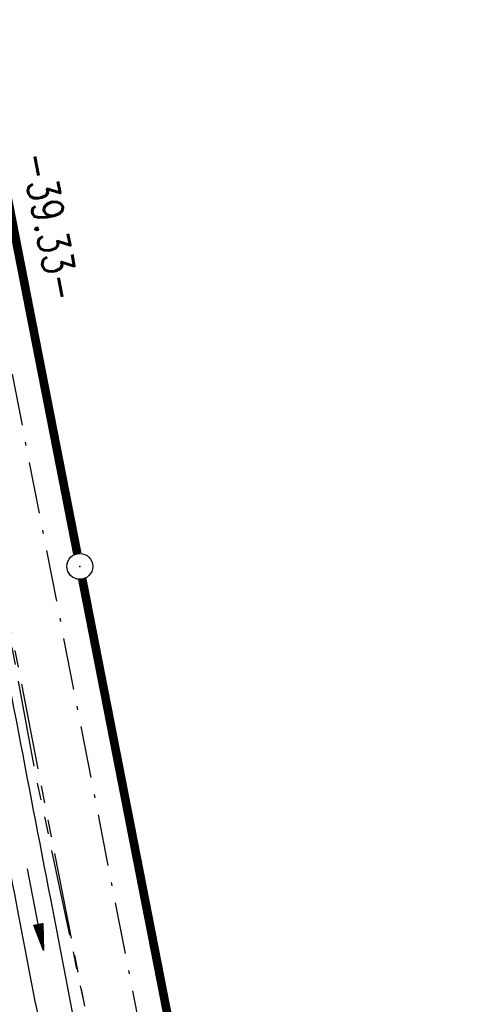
# Model space of a CAD drawing. Extents: x 447827 to 448299, y 438389 to 439851.
# Tile 22 of 116: x 448169 to 448195, y 438808 to 438865. Entities that reach past the tile are written whole.
import ezdxf

# ---------------------------------------------------------------- set-up
doc = ezdxf.new("R2010")
doc.units = 0
doc.header["$LTSCALE"] = 2
doc.header["$MEASUREMENT"] = 0
for name, pattern in [('AUSGEZOGEN', [0]), ('BAB-FM2', [2.6, 1.5, -0.5, 0.1, -0.5]), ('PHANTOMX2', [5, 2.5, -0.5, 0.5, -0.5, 0.5, -0.5])]:
    doc.linetypes.add(name, pattern=pattern)
doc.layers.get('0').update_dxf_attribs({"linetype": 'AUSGEZOGEN'})
for name, color, linetype in [('211-ABSTAND', 8, 'AUSGEZOGEN'), ('211-GRENZL-BAB', 7, 'AUSGEZOGEN'), ('211-GRENZP-BAB', 7, 'AUSGEZOGEN'), ('BAB_FM', 5, 'BAB-FM2'), ('FBRTOP', 250, 'AUSGEZOGEN'), ('GRABEN', 250, 'AUSGEZOGEN'), ('Lichtwellenleiter COLT', 46, 'PHANTOMX2'), ('Lichtwellenleiter GLH', 46, 'PHANTOMX2'), ('MULDE', 250, 'AUSGEZOGEN'), ('PFEILTOP', 200, 'AUSGEZOGEN'), ('SCHLITZRINNE', 200, 'AUSGEZOGEN')]:
    doc.layers.add(name, color=color, linetype=linetype)
doc.styles.add('ROMANS', font='romans.shx', dxfattribs={"width": 0.8})

# ---------------------------------------------------------------- blocks, each defined once
blk = doc.blocks.new('PFEIL2')
at = {"color": 0}
for p, q in [((0.88, 0.002), (-2.401, -0.012)), ((0.881, -0.271), (0.879, 0.276)), ((0.879, 0.276), (2.429, 0.009)), ((0.911, 0.27), (0.879, 0.265)), ((0.965, 0.261), (0.879, 0.246)), ((1.019, 0.252), (0.879, 0.228)), ((1.073, 0.242), (0.879, 0.209)), ((1.127, 0.233), (0.879, 0.191)), ((1.181, 0.224), (0.879, 0.172)), ((1.235, 0.214), (0.879, 0.154)), ((1.289, 0.205), (0.879, 0.135)), ((1.343, 0.196), (0.879, 0.117)), ((1.397, 0.187), (0.879, 0.098)), ((1.451, 0.177), (0.879, 0.08)), ((1.505, 0.168), (0.879, 0.061)), ((1.559, 0.159), (0.88, 0.043)), ((1.613, 0.149), (0.88, 0.024)), ((1.668, 0.14), (0.88, 0.006)), ((1.722, 0.131), (0.88, -0.013)), ((1.776, 0.121), (0.88, -0.031)), ((1.83, 0.112), (0.88, -0.05)), ((1.884, 0.103), (0.88, -0.068)), ((1.938, 0.094), (0.88, -0.087)), ((1.992, 0.084), (0.88, -0.105)), ((2.046, 0.075), (0.88, -0.124)), ((2.1, 0.066), (0.88, -0.142)), ((2.154, 0.056), (0.88, -0.161)), ((2.208, 0.047), (0.88, -0.179)), ((2.262, 0.038), (0.881, -0.198)), ((2.316, 0.029), (0.881, -0.216)), ((2.37, 0.019), (0.881, -0.235)), ((2.424, 0.01), (0.881, -0.253)), ((2.429, 0.009), (0.881, -0.271))]:
    blk.add_line(p, q, dxfattribs=at)
blk = doc.blocks.new('GST')
at = {"color": 0}
blk.add_circle((0, 0), 0.75, dxfattribs=at)
blk.add_point((0, 0), dxfattribs=at)

msp = doc.modelspace()

# ---------------------------------------------------------------- hatches: boundary and pattern name
at = {"layer": 'SCHLITZRINNE'}
h = msp.add_hatch(dxfattribs=at)
h.set_pattern_fill('_USER', color=256, scale=1.5, angle=45, style=0, pattern_type=0)
h.set_pattern_definition([(324.8574, (448134.7023, 438851.6164), (0.86342, 1.226583), [])])
edge = h.paths.add_edge_path()
edge.add_line((448125.443, 438906.454), (448125.936, 438906.533))
edge.add_line((448125.936, 438906.533), (448126.04, 438905.88))
edge.add_arc((261507.524, 409202.339), 188967.645, 9.03995391, 9.04374407, ccw=False)
edge.add_line((448128.005, 438893.535), (448131.933, 438868.846))
edge.add_line((448131.933, 438868.846), (448133.254, 438860.539))
edge.add_arc((449371.197, 439057.494), 1253.513, 189.039943, 189.277818)
edge.add_arc((454072.816, 439825.545), 6017.453, 189.2778182, 189.3863877)
edge.add_arc((449284.377, 439033.993), 1164.031, 189.386388, 189.87641)
edge.add_arc((450764.431, 439291.676), 2666.349, 189.87641, 190.200181)
edge.add_arc((449881.193, 439132.753), 1768.927, 190.200181, 190.588964)
edge.add_arc((450188.848, 439190.268), 2081.912, 190.588964, 190.947332)
edge.add_arc((450096.336, 439172.374), 1987.685, 190.947332, 191.307685)
edge.add_arc((450103.529, 439173.812), 1995.02, 191.307685, 191.667375)
edge.add_arc((450113.912, 439175.956), 2005.623, 191.667375, 192.024165)
edge.add_arc((450128.354, 439179.032), 2020.389, 192.024165, 192.37965)
edge.add_arc((450121.636, 439177.558), 2013.511, 192.37965, 192.73712)
edge.add_arc((450090.705, 439170.566), 1981.8, 192.73712, 193.097438)
edge.add_arc((450089.716, 439170.336), 1980.784, 193.097438, 193.45758)
edge.add_arc((450128.145, 439179.532), 2020.298, 193.45758, 193.814181)
edge.add_arc((450131.046, 439180.245), 2023.285, 193.814181, 194.170205)
edge.add_arc((450093.866, 439170.858), 1984.938, 194.170205, 194.529652)
edge.add_arc((450094.254, 439170.958), 1985.339, 194.529652, 194.889491)
edge.add_arc((450121.506, 439178.204), 2013.538, 194.889491, 195.246802)
edge.add_arc((450124.649, 439179.061), 2016.795, 195.246802, 195.602873)
edge.add_arc((450111.382, 439175.356), 2003.021, 195.602873, 195.960167)
edge.add_arc((450101.557, 439172.546), 1992.802, 195.960167, 196.3197)
edge.add_arc((450106.363, 439173.953), 1997.81, 196.3197, 196.678782)
edge.add_arc((450107.837, 439174.395), 1999.349, 196.678782, 197.03752)
edge.add_arc((450104.436, 439173.352), 1995.791, 197.03752, 197.396578)
edge.add_arc((450113.998, 439176.348), 2005.812, 197.396578, 197.753665)
edge.add_arc((450121.006, 439178.592), 2013.17, 197.753665, 198.110098)
edge.add_arc((450117.03, 439177.292), 2008.988, 198.110098, 198.467563)
edge.add_arc((450103.872, 439172.898), 1995.115, 198.467563, 198.826268)
edge.add_arc((450099.455, 439171.391), 1990.448, 198.826268, 199.185784)
edge.add_arc((450113.542, 439176.293), 2005.364, 199.185784, 199.54396)
edge.add_arc((450116.79, 439177.446), 2008.81, 199.54396, 199.90126)
edge.add_arc((450108.06, 439174.286), 1999.526, 199.90126, 200.259389)
edge.add_arc((450108.407, 439174.414), 1999.896, 200.259389, 200.617742)
edge.add_arc((450110.76, 439175.299), 2002.409, 200.617742, 200.975871)
edge.add_arc((450111.887, 439175.731), 2003.616, 200.975871, 201.333691)
edge.add_arc((450111.742, 439175.674), 2003.46, 201.333691, 201.691524)
edge.add_arc((450110.583, 439175.213), 2002.213, 201.691524, 202.04953)
edge.add_arc((450111.609, 439175.629), 2003.32, 202.04953, 202.407437)
edge.add_arc((450109.603, 439174.802), 2001.151, 202.407437, 202.765839)
edge.add_arc((450106.414, 439173.464), 1997.693, 202.765839, 203.100071)
edge.add_line((448125.443, 438906.454), (448125.547, 438905.801))
edge.add_arc((261507.369, 409202.315), 188967.302, 9.03995391, 9.04374407, ccw=False)
edge.add_line((448127.511, 438893.456), (448131.439, 438868.767))
edge.add_line((448131.439, 438868.767), (448132.715, 438860.746))
h = msp.add_hatch(dxfattribs=at)
h.set_pattern_fill('_USER', color=256, scale=1.5, angle=45, style=0, pattern_type=0)
h.set_pattern_definition([(326.72764, (448148.0771, 438778.445), (0.822929, 1.254108), [])])
edge = h.paths.add_edge_path()
edge.add_line((448125.936, 438906.533), (448126.04, 438905.88))
edge.add_arc((261507.524, 409202.339), 188967.645, 9.03995391, 9.04374407, ccw=False)
edge.add_line((448128.005, 438893.535), (448131.933, 438868.846))
edge.add_line((448131.933, 438868.846), (448133.254, 438860.539))
edge.add_arc((449371.197, 439057.494), 1253.513, 189.039943, 189.277818)
edge.add_arc((454072.816, 439825.545), 6017.453, 189.2778182, 189.3863877)
edge.add_arc((449284.377, 439033.993), 1164.031, 189.386388, 189.87641)
edge.add_arc((450764.431, 439291.676), 2666.349, 189.87641, 190.200181)
edge.add_arc((449881.193, 439132.753), 1768.927, 190.200181, 190.588964)
edge.add_arc((450188.848, 439190.268), 2081.912, 190.588964, 190.947332)
edge.add_arc((450096.336, 439172.374), 1987.685, 190.947332, 191.307685)
edge.add_arc((450103.529, 439173.812), 1995.02, 191.307685, 191.667375)
edge.add_arc((450113.912, 439175.956), 2005.623, 191.667375, 192.024165)
edge.add_arc((450128.354, 439179.032), 2020.389, 192.024165, 192.37965)
edge.add_arc((450121.636, 439177.558), 2013.511, 192.37965, 192.73712)
edge.add_arc((450090.705, 439170.566), 1981.8, 192.73712, 193.097438)
edge.add_arc((450089.716, 439170.336), 1980.784, 193.097438, 193.45758)
edge.add_arc((450128.145, 439179.532), 2020.298, 193.45758, 193.814181)
edge.add_arc((450131.046, 439180.245), 2023.285, 193.814181, 194.170205)
edge.add_arc((450093.866, 439170.858), 1984.938, 194.170205, 194.529652)
edge.add_arc((450094.254, 439170.958), 1985.339, 194.529652, 194.889491)
edge.add_arc((450121.506, 439178.204), 2013.538, 194.889491, 195.246802)
edge.add_arc((450124.649, 439179.061), 2016.795, 195.246802, 195.602873)
edge.add_arc((450111.382, 439175.356), 2003.021, 195.602873, 195.960167)
edge.add_arc((450101.557, 439172.546), 1992.802, 195.960167, 196.3197)
edge.add_arc((450106.363, 439173.953), 1997.81, 196.3197, 196.678782)
edge.add_arc((450107.837, 439174.395), 1999.349, 196.678782, 197.03752)
edge.add_arc((450104.436, 439173.352), 1995.791, 197.03752, 197.396578)
edge.add_arc((450113.998, 439176.348), 2005.812, 197.396578, 197.753665)
edge.add_arc((450121.006, 439178.592), 2013.17, 197.753665, 198.110098)
edge.add_arc((450117.03, 439177.292), 2008.988, 198.110098, 198.467563)
edge.add_arc((450103.872, 439172.898), 1995.115, 198.467563, 198.826268)
edge.add_arc((450099.455, 439171.391), 1990.448, 198.826268, 199.185784)
edge.add_arc((450113.542, 439176.293), 2005.364, 199.185784, 199.54396)
edge.add_arc((450116.79, 439177.446), 2008.81, 199.54396, 199.90126)
edge.add_arc((450108.06, 439174.286), 1999.526, 199.90126, 200.259389)
edge.add_arc((450108.407, 439174.414), 1999.896, 200.259389, 200.617742)
edge.add_arc((450110.76, 439175.299), 2002.409, 200.617742, 200.975871)
edge.add_arc((450111.887, 439175.731), 2003.616, 200.975871, 201.333691)
edge.add_arc((450111.742, 439175.674), 2003.46, 201.333691, 201.691524)
edge.add_arc((450110.583, 439175.213), 2002.213, 201.691524, 202.04953)
edge.add_arc((450111.609, 439175.629), 2003.32, 202.04953, 202.407437)
edge.add_arc((450109.603, 439174.802), 2001.151, 202.407437, 202.765839)
edge.add_arc((450106.414, 439173.464), 1997.693, 202.765839, 203.100071)
edge.add_arc((450188.848, 439190.268), 2082.412, 190.799627, 190.947332)
edge.add_arc((450096.336, 439172.374), 1988.185, 190.947332, 191.307685)
edge.add_arc((450103.529, 439173.812), 1995.52, 191.307685, 191.667375)
edge.add_arc((450113.912, 439175.956), 2006.123, 191.667375, 192.024165)
edge.add_arc((450128.354, 439179.032), 2020.889, 192.024165, 192.37965)
edge.add_arc((450121.636, 439177.558), 2014.011, 192.37965, 192.469296)

# ---------------------------------------------------------------- linework, layer by layer
at = {"layer": '211-GRENZL-BAB', "const_width": 0.5, "flags": 128}
for points in [[(448165.044, 438871.374), (448172.315, 438834.246)], [(448172.604, 438832.773), (448189.826, 438744.836)]]:
    msp.add_lwpolyline(points, dxfattribs=at)
at = {"layer": 'BAB_FM'}
msp.add_lwpolyline([(448137.217, 439042.175), (448144.955, 438992.776), (448154.141, 438931.461), (448155.617, 438907.391), (448158.616, 438893.692), (448168.532, 438844.64), (448178.056, 438795.884), (448190.146, 438747.678), (448198.499, 438714.537)], dxfattribs=at)
at = {"layer": 'FBRTOP'}
for points in [[(448034.372, 439384.926, -0.000001), (448050.087, 439286.169, -0.000002), (448057.944, 439236.79)], [(448068.197, 439390.308, -0.000001), (448083.912, 439291.551, -0.000002), (448091.769, 439242.172)], [(448115.34, 439094.036, 0.000001), (448125.161, 439032.313, -0.000001), (448134.983, 438970.589, -0.000001), (448138.911, 438945.9, 0.000002), (448142.84, 438921.21, 0.000007), (448144.804, 438908.866, -0.000017), (448146.769, 438896.521), (448150.697, 438871.831), (448152.012, 438863.563, 0.001038), (448152.834, 438858.467, 0.000474), (448154.667, 438847.31, 0.002138), (448156.319, 438837.578, 0.001413), (448158.922, 438822.873, 0.001696), (448161.067, 438811.177, 0.001564), (448163.477, 438798.508, 0.001572), (448165.867, 438786.358, 0.001569), (448168.337, 438774.202, 0.001557), (448170.877, 438762.094, 0.001551), (448173.501, 438749.958, 0.00156), (448176.207, 438737.813, 0.001572), (448178.966, 438725.78, 0.001571), (448181.798, 438713.778, 0.000235), (448182.237, 438711.949, 0.001553)], [(448081.515, 439088.654, 0.000001), (448091.337, 439026.931, -0.000001), (448101.158, 438965.207, -0.000001), (448105.087, 438940.518, 0.000002), (448109.015, 438915.828, 0.000007), (448110.98, 438903.483, -0.000017), (448112.944, 438891.138), (448116.872, 438866.45), (448118.199, 438858.111, 0.001038), (448119.033, 438852.94, 0.000474), (448120.894, 438841.612, 0.002138), (448122.571, 438831.731, 0.001412), (448125.216, 438816.789, 0.001697), (448127.398, 438804.894, 0.001564), (448129.85, 438792.003, 0.001572), (448132.281, 438779.643, 0.001569), (448134.794, 438767.276, 0.001557), (448137.377, 438754.96, 0.001551), (448140.047, 438742.614, 0.00156), (448142.799, 438730.259, 0.001572), (448145.606, 438718.019, 0.001476), (448148.31, 438706.551, 0.001556)]]:
    msp.add_lwpolyline(points, format="xyb", dxfattribs=at)
at = {"layer": 'GRABEN'}
msp.add_line((448169.455, 438810.518), (448169.453, 438810.518), dxfattribs=at)
at = {"layer": 'Lichtwellenleiter COLT', "flags": 128}
msp.add_lwpolyline([(448009.522, 439833.746), (448011.832, 439814.841), (448022.864, 439739.258), (448030.578, 439692.056), (448033.657, 439662.666), (448034.267, 439659.866), (448034.646, 439656.959), (448036.775, 439648.126), (448050.916, 439574.936), (448059.848, 439523.144), (448063.577, 439496.424), (448066.089, 439474.639), (448068.21, 439461.978), (448069.294, 439451.288), (448069.729, 439437.55), (448071.681, 439407.317), (448083.12, 439349.788), (448092.631, 439299.413), (448097.601, 439273.762), (448099.726, 439261.939), (448100.919, 439253.827), (448105.643, 439227.987), (448112.184, 439189.02), (448117.893, 439148.661), (448121.142, 439131.654), (448126.674, 439095.873), (448128.37, 439084.793), (448130.46, 439068.609), (448144.197, 438979.769), (448153.622, 438912.712), (448156.265, 438894.982), (448169.884, 438821.471), (448188.412, 438734.18), (448193.339, 438713.716)], dxfattribs=at)
at = {"layer": 'Lichtwellenleiter GLH', "flags": 128}
msp.add_lwpolyline([(448008.874, 439833.643), (448012.767, 439800.671), (448020.075, 439759.699), (448023.77, 439738.984), (448034.49, 439656.87), (448036.619, 439648.037), (448043.766, 439613.245), (448044.252, 439610.859), (448044.704, 439608.343), (448055.843, 439546.326), (448058.652, 439529.904), (448060.041, 439521.791), (448068.717, 439450.742), (448070.597, 439423.577), (448087.392, 439329.606), (448101.856, 439249.134), (448108.7, 439207.213), (448119.92, 439138.491), (448129.269, 439079.988), (448147.845, 438959.605), (448154.416, 438910.712), (448156.069, 438898.826), (448157.904, 438888.528), (448166.44, 438840.088), (448182.535, 438758.007), (448182.535, 438758.007), (448194.657, 438713.926)], dxfattribs=at)
at = {"layer": 'MULDE'}
for points in [[(448191.27, 438713.387, 0.000281), (448190.177, 438717.691, 0.001576), (448184.895, 438738.177, -0.002727), (448181.867, 438750.037, -0.009787), (448179.025, 438762.454, -0.003458), (448171.935, 438797.699, -0.000248), (448168.806, 438813.875, -0.000391), (448166.836, 438824.129, -0.0011), (448162.44, 438847.382, -0.002598), (448160.651, 438857.245, -0.00573), (448160.446, 438858.495, -0.000237), (448155.926, 438888.228, -0.003298), (448155.397, 438891.882, 0.011112), (448153.91, 438901.965)], [(448193.253, 438713.702, 0.000292), (448192.115, 438718.185, 0.001576), (448186.83, 438738.682, -0.002727), (448183.807, 438750.521, -0.009787), (448180.983, 438762.862, -0.003458), (448173.899, 438798.079, -0.000248), (448170.77, 438814.254, -0.000391), (448168.8, 438824.505, -0.0011), (448164.406, 438847.749, -0.002598), (448162.621, 438857.591, -0.00573), (448162.423, 438858.796, -0.000237), (448157.904, 438888.528, -0.003298), (448157.379, 438892.155, -0.00102), (448156.048, 438901.939, -0.00112)]]:
    msp.add_lwpolyline(points, format="xyb", dxfattribs=at)

# ---------------------------------------------------------------- block references
at = {"layer": '211-GRENZP-BAB', "rotation": 289.6609145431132}
msp.add_blockref('GST', (448172.46, 438833.51), dxfattribs=at)
at = {"layer": 'PFEILTOP', "rotation": 280.8559924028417}
msp.add_blockref('PFEIL2', (448169.885, 438813.636), dxfattribs=at)

# ---------------------------------------------------------------- texts
at = {"layer": '211-ABSTAND', "insert": (448170.773, 438853.219), "char_height": 1.8, "attachment_point": 5, "rotation": 281.0811, "style": 'ROMANS'}
msp.add_mtext('-39.33-', dxfattribs=at)

doc.saveas('drawing.dxf')
